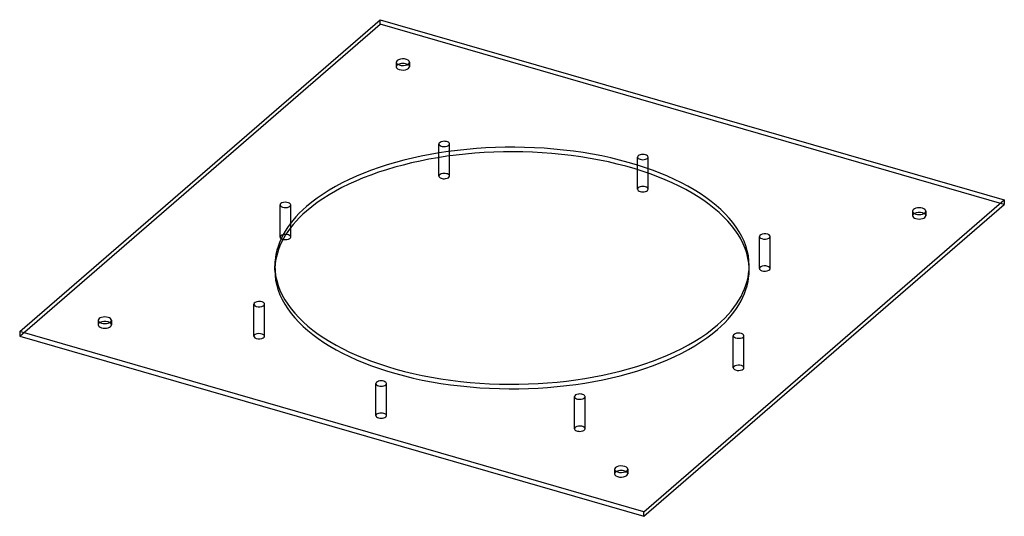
# Model space of a CAD drawing. Header units: millimetres. Extents: x -372 to 372, y -189 to 186.
import ezdxf

# ---------------------------------------------------------------- set-up
doc = ezdxf.new("R2010")
doc.units = ezdxf.units.MM
doc.layers.add('HIDDEN', color=7, linetype='Continuous')
doc.layers.add('THICK', color=7, linetype='Continuous')

msp = doc.modelspace()

# ---------------------------------------------------------------- linework, layer by layer
at = {"layer": 'HIDDEN'}
for p, q in [((-371.56, -53.24), (-99.56, 182.32)), ((-99.56, 182.32), (-99.56, 185.78)), ((371.56, 46.32), (-99.56, 182.32)), ((-87.36, 153.68), (-87.36, 150.21)), ((-77.36, 153.68), (-77.36, 150.21)), ((-55.12, 81.69), (-55.12, 91.92)), ((-47.12, 82.88), (-47.12, 91.92)), ((94.75, 72.47), (94.75, 82.06)), ((102.75, 69.82), (102.75, 82.06)), ((-175.04, 21.66), (-175.04, 45.91)), ((-167.04, 28.7), (-167.04, 45.91)), ((302.36, 41.18), (302.36, 37.71)), ((312.36, 41.18), (312.36, 37.71)), ((186.77, -2.15), (186.77, 22.09)), ((194.77, -2.15), (194.77, 22.09)), ((-179, -3.46), (-179, 0)), ((179, -3.46), (179, 0)), ((-194.77, -53.27), (-194.77, -29.02)), ((-186.77, -53.27), (-186.77, -29.02)), ((-312.36, -41.18), (-312.36, -44.64)), ((-302.36, -41.18), (-302.36, -44.64)), ((167.04, -77.09), (167.04, -52.84)), ((175.04, -77.09), (175.04, -52.84)), ((-102.75, -113.23), (-102.75, -88.98)), ((-94.75, -113.23), (-94.75, -88.98)), ((47.12, -123.1), (47.12, -98.85)), ((55.12, -123.1), (55.12, -98.85)), ((77.36, -153.68), (77.36, -157.14)), ((87.36, -153.68), (87.36, -157.14))]:
    msp.add_line(p, q, dxfattribs=at)
for centre, major_axis, start_param, end_param in [((-82.36, 150.21), (5, 0), 2.617994, 3.141499), ((-82.36, 150.21), (5, 0), 3.141499, 5.759587), ((-82.36, 150.21), (5, 0), 2.376202, 2.617994), ((-82.36, 150.21), (5, 0), -0.000094, 0.765391), ((-82.36, 150.21), (5, 0), -0.523599, -0.000094), ((-51.12, 91.92), (4, 0), 1.832596, 3.141499), ((-51.12, 91.92), (4, 0), 3.141499, 4.974188), ((-51.12, 91.92), (4, 0), -0.000094, 1.832596), ((-51.12, 91.92), (4, 0), -1.308997, -0.000094), ((98.75, 82.06), (4, 0), 1.047198, 3.141624), ((98.75, 82.06), (4, 0), -3.141561, -2.094395), ((98.75, 82.06), (4, 0), -2.094395, 0.000031), ((98.75, 82.06), (4, 0), 0.000031, 1.047198), ((-51.12, 67.67), (-4, 0), -1.308997, -0.000094), ((-51.12, 67.67), (-4, 0), 3.141499, 4.974188), ((98.75, 57.81), (-4, 0), -2.094395, 0.000031), ((98.75, 57.81), (-4, 0), -3.141561, -2.094395), ((-171.04, 45.91), (4, 0), 2.617994, 3.141499), ((-171.04, 45.91), (4, 0), 3.141499, 5.759587), ((-171.04, 45.91), (4, 0), -0.000094, 2.617994), ((-171.04, 45.91), (4, 0), -0.523599, -0.000094), ((307.36, 37.71), (5, 0), 2.376202, 3.141624), ((307.36, 37.71), (5, 0), -3.141561, -2.094395), ((307.36, 37.71), (5, 0), -2.094395, 0.000031), ((307.36, 37.71), (5, 0), 0.000031, 0.765391), ((-171.04, 21.66), (-4, 0), -0.523599, -0.000094), ((-171.04, 21.66), (-4, 0), 3.141499, 5.759587), ((190.77, 22.09), (4, 0), 0.261799, 3.14162), ((190.77, 22.09), (4, 0), 0.000027, 0.261799), ((-171.04, 21.66), (-4, 0), -0.000094, 1.112391), ((190.77, 22.09), (4, 0), -3.141566, -2.879793), ((190.77, 22.09), (4, 0), -2.879793, 0.000027), ((0, -3.46), (179, 0), 3.122239, 3.141591), ((0, -3.46), (179, 0), 3.141591, 5.759587), ((0, -3.46), (179, 0), -0.523599, -0.000001), ((0, -3.46), (179, 0), -0.000001, 0.019354), ((190.77, -2.15), (-4, 0), -2.879793, 0.000027), ((190.77, -2.15), (-4, 0), 0.000027, 0.261799), ((190.77, -2.15), (-4, 0), 0.261799, 3.14162), ((190.77, -2.15), (-4, 0), -3.141566, -2.879793), ((-190.77, -29.02), (4, 0), 0.261799, 3.14162), ((-190.77, -29.02), (4, 0), -3.141566, -2.879793), ((-190.77, -29.02), (4, 0), -2.879793, 0.000027), ((-190.77, -29.02), (4, 0), 0.000027, 0.261799), ((-307.36, -44.64), (5, 0), 2.376202, 3.141624), ((-307.36, -44.64), (5, 0), 0.000031, 0.765391), ((-307.36, -44.64), (5, 0), -3.141561, -2.094395), ((-307.36, -44.64), (5, 0), -2.094395, 0.000031), ((-190.77, -53.27), (-4, 0), -2.879793, 0.000027), ((171.04, -52.84), (4, 0), 2.617994, 3.141499), ((171.04, -52.84), (4, 0), -0.000094, 2.617994), ((-190.77, -53.27), (-4, 0), 0.000027, 0.261799), ((-190.77, -53.27), (-4, 0), 0.261799, 3.14162), ((-190.77, -53.27), (-4, 0), -3.141566, -2.879793), ((171.04, -52.84), (4, 0), 3.141499, 5.759587), ((171.04, -52.84), (4, 0), -0.523599, -0.000094), ((171.04, -77.09), (-4, 0), -0.523599, -0.000094), ((171.04, -77.09), (-4, 0), -0.000094, 2.617994), ((171.04, -77.09), (-4, 0), 3.141499, 5.759587), ((171.04, -77.09), (-4, 0), 2.617994, 3.141499), ((-98.75, -88.98), (4, 0), 1.047198, 3.141624), ((-98.75, -88.98), (4, 0), -3.141561, -2.094395), ((-98.75, -88.98), (4, 0), -2.094395, 0.000031), ((-98.75, -88.98), (4, 0), 0.000031, 1.047198), ((51.12, -98.85), (4, 0), 1.832596, 3.141499), ((51.12, -98.85), (4, 0), 3.141499, 4.974188), ((51.12, -98.85), (4, 0), -0.000094, 1.832596), ((51.12, -98.85), (4, 0), -1.308997, -0.000094), ((-98.75, -113.23), (-4, 0), -2.094395, 0.000031), ((-98.75, -113.23), (-4, 0), 0.000031, 1.047198), ((-98.75, -113.23), (-4, 0), 1.047198, 3.141624), ((-98.75, -113.23), (-4, 0), -3.141561, -2.094395), ((51.12, -123.1), (-4, 0), -1.308997, -0.000094), ((51.12, -123.1), (-4, 0), -0.000094, 1.832596), ((51.12, -123.1), (-4, 0), 3.141499, 4.974188), ((51.12, -123.1), (-4, 0), 1.832596, 3.141499), ((82.36, -157.14), (5, 0), 2.617994, 3.141499), ((82.36, -157.14), (5, 0), 2.376202, 2.617994), ((82.36, -157.14), (5, 0), -0.000094, 0.765391), ((82.36, -157.14), (5, 0), 3.141499, 5.759587), ((82.36, -157.14), (5, 0), -0.523599, -0.000094)]:
    msp.add_ellipse(centre, major_axis=major_axis, ratio=0.5, start_param=start_param, end_param=end_param, dxfattribs=at)
at = {"layer": 'THICK'}
for p, q in [((-371.56, -49.78), (-99.56, 185.78)), ((-99.56, 185.78), (371.56, 49.78)), ((-47.12, 67.67), (-47.12, 82.88)), ((-55.12, 67.67), (-55.12, 81.69)), ((94.75, 57.81), (94.75, 72.47)), ((102.75, 57.81), (102.75, 69.82)), ((99.56, -185.78), (371.56, 49.78)), ((99.56, -189.24), (371.56, 46.32)), ((371.56, 49.78), (371.56, 46.32)), ((-167.04, 21.66), (-167.04, 28.7)), ((99.56, -185.78), (-371.56, -49.78)), ((-371.56, -49.78), (-371.56, -53.24)), ((-371.56, -53.24), (99.56, -189.24)), ((99.56, -189.24), (99.56, -185.78))]:
    msp.add_line(p, q, dxfattribs=at)
for centre, major_axis, start_param, end_param in [((-82.36, 153.68), (-5, 0), 3.141499, 5.759587), ((-82.36, 153.68), (-5, 0), -0.523599, -0.000094), ((-82.36, 153.68), (-5, 0), -0.000094, 2.617994), ((-82.36, 150.21), (5, 0), 0.765391, 2.376202), ((-82.36, 153.68), (-5, 0), 2.617994, 3.141499), ((0, 0), (-179, 0), 3.141591, 5.759587), ((0, -3.46), (179, 0), 0.019354, 2.617994), ((-51.12, 67.67), (-4, 0), -0.000094, 1.832596), ((-51.12, 67.67), (-4, 0), 1.832596, 3.141499), ((98.75, 57.81), (-4, 0), 0.000031, 1.047198), ((98.75, 57.81), (-4, 0), 1.047198, 3.141624), ((0, 0), (-179, 0), -0.523599, -0.000001), ((0, -3.46), (179, 0), 2.617994, 3.122239), ((307.36, 41.18), (-5, 0), -2.094395, 0.000031), ((307.36, 41.18), (-5, 0), 0.000031, 1.047198), ((307.36, 37.71), (5, 0), 1.047198, 2.376202), ((307.36, 41.18), (-5, 0), 1.047198, 3.141624), ((307.36, 41.18), (-5, 0), -3.141561, -2.094395), ((307.36, 37.71), (5, 0), 0.765391, 1.047198), ((-171.04, 21.66), (-4, 0), 1.112391, 2.617994), ((-171.04, 21.66), (-4, 0), 2.617994, 3.141499), ((0, 0), (-179, 0), -0.000001, 2.617994), ((0, 0), (-179, 0), 2.617994, 3.141591), ((-307.36, -41.18), (-5, 0), -2.094395, 0.000031), ((-307.36, -41.18), (-5, 0), 0.000031, 1.047198), ((-307.36, -44.64), (5, 0), 1.047198, 2.376202), ((-307.36, -41.18), (-5, 0), 1.047198, 3.141624), ((-307.36, -41.18), (-5, 0), -3.141561, -2.094395), ((-307.36, -44.64), (5, 0), 0.765391, 1.047198), ((82.36, -153.68), (-5, 0), -0.523599, -0.000094), ((82.36, -153.68), (-5, 0), -0.000094, 2.617994), ((82.36, -153.68), (-5, 0), 3.141499, 5.759587), ((82.36, -157.14), (5, 0), 0.765391, 2.376202), ((82.36, -153.68), (-5, 0), 2.617994, 3.141499)]:
    msp.add_ellipse(centre, major_axis=major_axis, ratio=0.5, start_param=start_param, end_param=end_param, dxfattribs=at)

doc.saveas('drawing.dxf')
